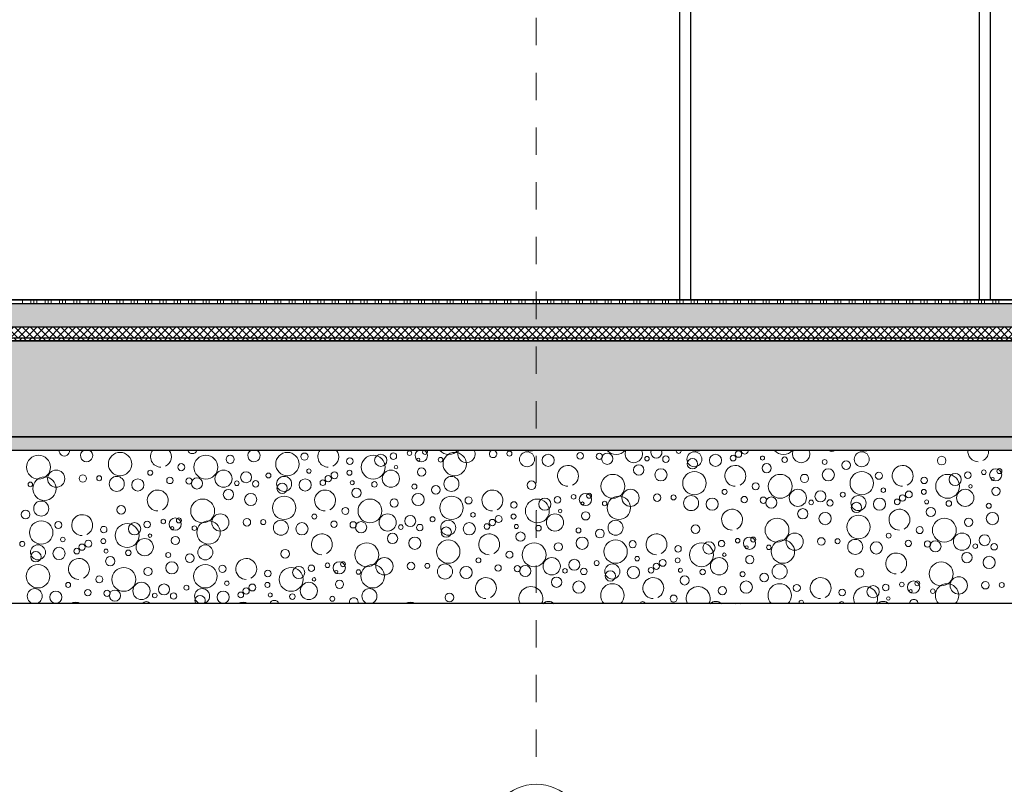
# Model space of a CAD drawing. Header units: metres. Extents: x -12 to 57.2, y -22.2 to 2.8.
# Tile 34 of 126: x 12.5 to 16.1, y -16.2 to -13.4. Entities that reach past the tile are written whole.
import ezdxf

# ---------------------------------------------------------------- set-up
doc = ezdxf.new("R2010")
doc.units = ezdxf.units.M
doc.header["$LTSCALE"] = 0.4
doc.header["$MEASUREMENT"] = 0
doc.linetypes.add('Raster', pattern=[0.2, 0.1, -0.05, 0, -0.05])
doc.linetypes.add('Strichlinie', pattern=[0.2, 0.15, -0.05])
doc.layers.get('0').update_dxf_attribs({"color": 8, "lineweight": 9})
doc.layers.get('Defpoints').update_dxf_attribs({"color": 8, "lineweight": 9})
for name, color, linetype in [('Neubau_A - Bodenaustausch', 8, 'Continuous'), ('Neubau_A - Sauberkeitsschicht', 8, 'Continuous'), ('Neubau_A-Bodenplatte', 8, 'Continuous'), ('Neubau_A-STB Wände', 8, 'Continuous'), ('Neubau_B-Bodenaufbau', 8, 'Continuous'), ('Neubau_R-Konstruktionsraster gross', 33, 'Continuous'), ('Neubau_T-Bemaßung', 8, 'Continuous')]:
    doc.layers.add(name, color=color, linetype=linetype)
doc.layers.add('S-Linien _ Schraffuren.2D', color=8, linetype='Continuous', lineweight=9)
doc.styles.add('ERSTELLTER_STIL_2', font='arial.ttf')
doc.dimstyles.new('ERSTELLTER_STIL__1', dxfattribs={"dimtxt": 0.0875, "dimasz": 0.059375, "dimexe": 0.18, "dimexo": 0.0625, "dimgap": 0, "dimtad": 1, "dimzin": 0, "dimdsep": 46, "dimtxsty": 'ERSTELLTER_STIL_2', "dimblk": 'ARROWHEAD_6', "dimblk1": 'ARROWHEAD_6', "dimblk2": 'ARROWHEAD_6', "dimcen": 0.09, "dimclrd": 7, "dimclre": 7, "dimclrt": 7, "dimazin": 0, "dimtfac": 1, "dimtdec": 4, "dimtmove": 0, "dimatfit": 3, "dimfxl": 1, "dimtolj": 1, "dimtzin": 0, "dimarcsym": 0})
pattern_1 = [(45, (-2907.6834, -10.175), (-0.0353553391, 0.0353553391), [0.0375, -0.0125]), (45, (-2907.6834, -10.139645), (-0.0353553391, 0.0353553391), [0.0375, -0.0125])]

# ---------------------------------------------------------------- blocks, each defined once
blk = doc.blocks.new('*X441', base_point=(-24191.6502, 0))
at = {"layer": 'Neubau_A - Bodenaustausch', "color": 253, "linetype": 'Continuous', "lineweight": 9, "true_color": 0x9f9f9f}
for centre, radius in [((-21271.1385, -4.8299), 0.0427), ((-21270.5267, -4.8299), 0.0427), ((-21270.0802, -4.7898), 0.00837), ((-21269.9149, -4.8299), 0.0427), ((-21269.7149, -4.7918), 0.00908), ((-21269.6505, -4.8125), 0.0275), ((-21269.0386, -4.8125), 0.0275), ((-21268.8775, -4.7936), 0.0115), ((-21268.4268, -4.8125), 0.0275), ((-21271.4365, -4.8413), 0.0436), ((-21270.8247, -4.8413), 0.0436), ((-21270.7361, -4.8125), 0.015), ((-21270.4641, -4.8027), 0.013), ((-21270.2983, -4.8195), 0.0119), ((-21270.2128, -4.8413), 0.0436), ((-21270.1853, -4.8163), 0.0223), ((-21270.1391, -4.8008), 0.0119), ((-21270.0477, -4.8142), 0.00574), ((-21269.9666, -4.8142), 0.00837), ((-21269.5734, -4.8163), 0.0223), ((-21269.4562, -4.7998), 0.0117), ((-21269.3862, -4.802), 0.0115), ((-21269.3572, -4.8106), 0.0205), ((-21269.2117, -4.8101), 0.00837), ((-21269.1427, -4.8121), 0.0118), ((-21269.0459, -4.8286), 0.0189), ((-21268.9616, -4.8163), 0.0223), ((-21268.8971, -4.8081), 0.0103), ((-21268.7896, -4.8081), 0.00732), ((-21268.7084, -4.8142), 0.0101), ((-21268.5623, -4.8223), 0.00908), ((-21268.4838, -4.8341), 0.0158), ((-21268.1345, -4.8175), 0.0158), ((-21271.372, -4.8834), 0.0315), ((-21271.0282, -4.8616), 0.00908), ((-21270.9146, -4.8413), 0.0128), ((-21270.7602, -4.8834), 0.0315), ((-21270.6776, -4.8781), 0.0201), ((-21270.4479, -4.8555), 0.00812), ((-21270.3545, -4.871), 0.0126), ((-21270.2997, -4.8616), 0.00908), ((-21270.1483, -4.8834), 0.0315), ((-21270.1293, -4.8413), 0.00642), ((-21270.0361, -4.8593), 0.015), ((-21269.2422, -4.8516), 0.0189), ((-21269.1608, -4.8693), 0.0223), ((-21269.0385, -4.8999), 0.0427), ((-21268.7743, -4.845), 0.0169), ((-21268.5489, -4.8693), 0.0223), ((-21268.4267, -4.8999), 0.0427), ((-21268.3641, -4.8727), 0.013), ((-21268.0391, -4.8708), 0.0119), ((-21267.9802, -4.8598), 0.00837), ((-21267.9371, -4.8693), 0.0223), ((-21267.9234, -4.8558), 0.00908), ((-21271.4666, -4.9042), 0.00837), ((-21271.4149, -4.9199), 0.0427), ((-21271.2747, -4.8827), 0.0137), ((-21271.2149, -4.8818), 0.00908), ((-21271.1505, -4.9025), 0.0275), ((-21271.0734, -4.9063), 0.0223), ((-21270.9562, -4.8898), 0.0117), ((-21270.8862, -4.892), 0.0115), ((-21270.8572, -4.9006), 0.0205), ((-21270.7117, -4.9001), 0.00837), ((-21270.6427, -4.9021), 0.0118), ((-21270.596, -4.8717), 0.00908), ((-21270.5386, -4.9025), 0.0275), ((-21270.4616, -4.9063), 0.0223), ((-21270.3971, -4.8981), 0.0103), ((-21270.3775, -4.8836), 0.0115), ((-21270.2896, -4.8981), 0.00732), ((-21270.2084, -4.9042), 0.0101), ((-21269.9268, -4.9025), 0.0275), ((-21269.6345, -4.9075), 0.0158), ((-21269.3365, -4.9113), 0.0436), ((-21268.7247, -4.9113), 0.0436), ((-21268.6361, -4.8825), 0.015), ((-21268.1983, -4.8895), 0.0119), ((-21268.1128, -4.9113), 0.0436), ((-21268.0853, -4.8863), 0.0223), ((-21267.9477, -4.8842), 0.00574), ((-21270.7422, -4.9416), 0.0189), ((-21270.5459, -4.9186), 0.0189), ((-21270.2743, -4.935), 0.0169), ((-21270.0623, -4.9123), 0.00908), ((-21269.9838, -4.9241), 0.0158), ((-21269.272, -4.9534), 0.0315), ((-21268.9282, -4.9316), 0.00908), ((-21268.8146, -4.9113), 0.0128), ((-21268.6602, -4.9534), 0.0315), ((-21268.5776, -4.9481), 0.0201), ((-21268.3479, -4.9255), 0.00812), ((-21268.2545, -4.941), 0.0126), ((-21268.1997, -4.9316), 0.00908), ((-21268.0483, -4.9534), 0.0315), ((-21268.0293, -4.9113), 0.00642), ((-21267.9361, -4.9293), 0.015), ((-21271.4268, -4.9925), 0.0275), ((-21270.8365, -5.0013), 0.0436), ((-21270.6608, -4.9593), 0.0223), ((-21270.5385, -4.9899), 0.0427), ((-21270.2247, -5.0013), 0.0436), ((-21270.1361, -4.9725), 0.015), ((-21270.0489, -4.9593), 0.0223), ((-21269.9267, -4.9899), 0.0427), ((-21269.8641, -4.9627), 0.013), ((-21269.6983, -4.9795), 0.0119), ((-21269.6128, -5.0013), 0.0436), ((-21269.5853, -4.9763), 0.0223), ((-21269.5391, -4.9608), 0.0119), ((-21269.4802, -4.9498), 0.00837), ((-21269.4371, -4.9593), 0.0223), ((-21269.4234, -4.9458), 0.00908), ((-21269.3666, -4.9742), 0.00837), ((-21269.3149, -4.9899), 0.0427), ((-21269.1747, -4.9527), 0.0137), ((-21269.1149, -4.9518), 0.00908), ((-21269.0505, -4.9725), 0.0275), ((-21268.9734, -4.9763), 0.0223), ((-21268.8562, -4.9598), 0.0117), ((-21268.7862, -4.962), 0.0115), ((-21268.7572, -4.9706), 0.0205), ((-21268.6117, -4.9701), 0.00837), ((-21268.5427, -4.9721), 0.0118), ((-21268.496, -4.9417), 0.00908), ((-21268.4386, -4.9725), 0.0275), ((-21268.3616, -4.9763), 0.0223), ((-21268.2971, -4.9681), 0.0103), ((-21268.2775, -4.9536), 0.0115), ((-21268.1896, -4.9681), 0.00732), ((-21268.1084, -4.9742), 0.0101), ((-21271.4838, -5.0141), 0.0158), ((-21271.1345, -4.9975), 0.0158), ((-21270.3146, -5.0013), 0.0128), ((-21269.5293, -5.0013), 0.00642), ((-21269.4477, -4.9742), 0.00574), ((-21268.6422, -5.0116), 0.0189), ((-21268.4459, -4.9886), 0.0189), ((-21268.1743, -5.005), 0.0169), ((-21267.9623, -4.9823), 0.00908), ((-21271.4267, -5.0799), 0.0427), ((-21271.3641, -5.0527), 0.013), ((-21271.0391, -5.0508), 0.0119), ((-21270.9802, -5.0398), 0.00837), ((-21270.9371, -5.0493), 0.0223), ((-21270.9234, -5.0358), 0.00908), ((-21270.8149, -5.0799), 0.0427), ((-21270.772, -5.0434), 0.0315), ((-21270.6747, -5.0427), 0.0137), ((-21270.6149, -5.0418), 0.00908), ((-21270.5505, -5.0625), 0.0275), ((-21270.4282, -5.0216), 0.00908), ((-21270.3562, -5.0498), 0.0117), ((-21270.1602, -5.0434), 0.0315), ((-21270.0776, -5.0381), 0.0201), ((-21269.996, -5.0317), 0.00908), ((-21269.9386, -5.0625), 0.0275), ((-21269.8479, -5.0155), 0.00812), ((-21269.7775, -5.0436), 0.0115), ((-21269.7545, -5.031), 0.0126), ((-21269.6997, -5.0216), 0.00908), ((-21269.5483, -5.0434), 0.0315), ((-21269.4361, -5.0193), 0.015), ((-21269.3268, -5.0625), 0.0275), ((-21268.7365, -5.0713), 0.0436), ((-21268.5608, -5.0293), 0.0223), ((-21268.4385, -5.0599), 0.0427), ((-21268.1247, -5.0713), 0.0436), ((-21268.0361, -5.0425), 0.015), ((-21267.9489, -5.0293), 0.0223), ((-21271.1983, -5.0695), 0.0119), ((-21271.1128, -5.0913), 0.0436), ((-21271.0853, -5.0663), 0.0223), ((-21270.9477, -5.0642), 0.00574), ((-21270.8666, -5.0642), 0.00837), ((-21270.4734, -5.0663), 0.0223), ((-21270.2862, -5.052), 0.0115), ((-21270.2572, -5.0606), 0.0205), ((-21270.1117, -5.0601), 0.00837), ((-21270.0427, -5.0621), 0.0118), ((-21269.9459, -5.0786), 0.0189), ((-21269.8616, -5.0663), 0.0223), ((-21269.7971, -5.0581), 0.0103), ((-21269.6896, -5.0581), 0.00732), ((-21269.6084, -5.0642), 0.0101), ((-21269.4623, -5.0723), 0.00908), ((-21269.3838, -5.0841), 0.0158), ((-21269.0345, -5.0675), 0.0158), ((-21268.2146, -5.0713), 0.0128), ((-21271.3479, -5.1055), 0.00812), ((-21271.2545, -5.121), 0.0126), ((-21271.1997, -5.1116), 0.00908), ((-21271.0483, -5.1334), 0.0315), ((-21271.0293, -5.0913), 0.00642), ((-21270.9361, -5.1093), 0.015), ((-21270.1422, -5.1016), 0.0189), ((-21270.0608, -5.1193), 0.0223), ((-21269.9385, -5.1499), 0.0427), ((-21269.6743, -5.095), 0.0169), ((-21269.4489, -5.1193), 0.0223), ((-21269.3267, -5.1499), 0.0427), ((-21269.2641, -5.1227), 0.013), ((-21268.9391, -5.1208), 0.0119), ((-21268.8802, -5.1098), 0.00837), ((-21268.8371, -5.1193), 0.0223), ((-21268.8234, -5.1058), 0.00908), ((-21268.7149, -5.1499), 0.0427), ((-21268.672, -5.1134), 0.0315), ((-21268.5747, -5.1127), 0.0137), ((-21268.5149, -5.1118), 0.00908), ((-21268.4505, -5.1325), 0.0275), ((-21268.3282, -5.0916), 0.00908), ((-21268.2562, -5.1198), 0.0117), ((-21268.1862, -5.122), 0.0115), ((-21268.1572, -5.1306), 0.0205), ((-21268.0602, -5.1134), 0.0315), ((-21267.9776, -5.1081), 0.0201), ((-21271.496, -5.1217), 0.00908), ((-21271.4386, -5.1525), 0.0275), ((-21271.3616, -5.1563), 0.0223), ((-21271.2971, -5.1481), 0.0103), ((-21271.2775, -5.1336), 0.0115), ((-21271.1896, -5.1481), 0.00732), ((-21271.1084, -5.1542), 0.0101), ((-21270.8268, -5.1525), 0.0275), ((-21270.5345, -5.1575), 0.0158), ((-21270.2365, -5.1613), 0.0436), ((-21269.6247, -5.1613), 0.0436), ((-21269.5361, -5.1325), 0.015), ((-21269.0983, -5.1395), 0.0119), ((-21269.0128, -5.1613), 0.0436), ((-21268.9853, -5.1363), 0.0223), ((-21268.8477, -5.1342), 0.00574), ((-21268.7666, -5.1342), 0.00837), ((-21268.3734, -5.1363), 0.0223), ((-21268.0117, -5.1301), 0.00837), ((-21267.9427, -5.1321), 0.0118), ((-21271.4459, -5.1686), 0.0189), ((-21271.1743, -5.185), 0.0169), ((-21270.9623, -5.1623), 0.00908), ((-21270.8838, -5.1741), 0.0158), ((-21270.172, -5.2034), 0.0315), ((-21269.8282, -5.1816), 0.00908), ((-21269.7146, -5.1613), 0.0128), ((-21269.5602, -5.2034), 0.0315), ((-21269.4776, -5.1981), 0.0201), ((-21269.396, -5.1917), 0.00908), ((-21269.2479, -5.1755), 0.00812), ((-21269.1545, -5.191), 0.0126), ((-21269.0997, -5.1816), 0.00908), ((-21268.9483, -5.2034), 0.0315), ((-21268.9293, -5.1613), 0.00642), ((-21268.8361, -5.1793), 0.015), ((-21268.0422, -5.1716), 0.0189), ((-21267.9608, -5.1893), 0.0223), ((-21271.4385, -5.2399), 0.0427), ((-21271.1247, -5.2513), 0.0436), ((-21271.0361, -5.2225), 0.015), ((-21270.9489, -5.2093), 0.0223), ((-21270.8267, -5.2399), 0.0427), ((-21270.7641, -5.2127), 0.013), ((-21270.5983, -5.2295), 0.0119), ((-21270.5128, -5.2513), 0.0436), ((-21270.4853, -5.2263), 0.0223), ((-21270.4391, -5.2108), 0.0119), ((-21270.3802, -5.1998), 0.00837), ((-21270.3371, -5.2093), 0.0223), ((-21270.3477, -5.2242), 0.00574), ((-21270.3234, -5.1958), 0.00908), ((-21270.2666, -5.2242), 0.00837), ((-21270.2149, -5.2399), 0.0427), ((-21270.0747, -5.2027), 0.0137), ((-21270.0149, -5.2018), 0.00908), ((-21269.9505, -5.2225), 0.0275), ((-21269.8734, -5.2263), 0.0223), ((-21269.7562, -5.2098), 0.0117), ((-21269.6862, -5.212), 0.0115), ((-21269.6572, -5.2206), 0.0205), ((-21269.5117, -5.2201), 0.00837), ((-21269.4427, -5.2221), 0.0118), ((-21269.3386, -5.2225), 0.0275), ((-21269.3459, -5.2386), 0.0189), ((-21269.2616, -5.2263), 0.0223), ((-21269.1971, -5.2181), 0.0103), ((-21269.1775, -5.2036), 0.0115), ((-21269.0896, -5.2181), 0.00732), ((-21269.0084, -5.2242), 0.0101), ((-21268.7268, -5.2225), 0.0275), ((-21268.4345, -5.2275), 0.0158), ((-21268.1365, -5.2313), 0.0436), ((-21271.2146, -5.2513), 0.0128), ((-21270.4293, -5.2513), 0.00642), ((-21270.3361, -5.2693), 0.015), ((-21269.5422, -5.2616), 0.0189), ((-21269.0743, -5.255), 0.0169), ((-21268.8623, -5.2323), 0.00908), ((-21268.7838, -5.2441), 0.0158), ((-21268.072, -5.2734), 0.0315), ((-21271.4505, -5.3125), 0.0275), ((-21271.3282, -5.2716), 0.00908), ((-21271.2562, -5.2998), 0.0117), ((-21271.1862, -5.302), 0.0115), ((-21271.1572, -5.3106), 0.0205), ((-21271.0602, -5.2934), 0.0315), ((-21270.9776, -5.2881), 0.0201), ((-21270.896, -5.2817), 0.00908), ((-21270.8386, -5.3125), 0.0275), ((-21270.7479, -5.2655), 0.00812), ((-21270.6775, -5.2936), 0.0115), ((-21270.6545, -5.281), 0.0126), ((-21270.5997, -5.2716), 0.00908), ((-21270.4483, -5.2934), 0.0315), ((-21270.2268, -5.3125), 0.0275), ((-21269.4608, -5.2793), 0.0223), ((-21268.9361, -5.2925), 0.015), ((-21268.8489, -5.2793), 0.0223), ((-21268.6641, -5.2827), 0.013), ((-21268.4983, -5.2995), 0.0119), ((-21268.3853, -5.2963), 0.0223), ((-21268.3391, -5.2808), 0.0119), ((-21268.2802, -5.2698), 0.00837), ((-21268.2371, -5.2793), 0.0223), ((-21268.2477, -5.2942), 0.00574), ((-21268.2234, -5.2658), 0.00908), ((-21268.1666, -5.2942), 0.00837), ((-21267.9747, -5.2727), 0.0137), ((-21267.9149, -5.2718), 0.00908), ((-21271.3734, -5.3163), 0.0223), ((-21271.0117, -5.3101), 0.00837), ((-21270.9427, -5.3121), 0.0118), ((-21270.7616, -5.3163), 0.0223), ((-21270.6971, -5.3081), 0.0103), ((-21270.5896, -5.3081), 0.00732), ((-21270.5084, -5.3142), 0.0101), ((-21270.3623, -5.3223), 0.00908), ((-21269.9345, -5.3175), 0.0158), ((-21269.1146, -5.3213), 0.0128), ((-21268.3293, -5.3213), 0.00642)]:
    blk.add_circle(centre, radius, dxfattribs=at)
for centre, radius, start, end in [((-21271.3422, -4.7816), 0.0189, 175.0504, 4.9496), ((-21271.2608, -4.7993), 0.0223, 119.8986, 60.1014), ((-21270.9889, -4.8031), 0.0382, 142.7359, 270), ((-21270.9889, -4.8031), 0.0382, 296.5651, 37.2641), ((-21270.8743, -4.775), 0.0169, 197.0968, 342.9032), ((-21270.6489, -4.7993), 0.0223, 119.8986, 60.1014), ((-21270.3771, -4.8031), 0.0382, 142.7359, 270), ((-21270.3771, -4.8031), 0.0382, 296.5651, 37.2641), ((-21270.0371, -4.7993), 0.0223, 119.8986, 60.1014), ((-21270.0234, -4.7858), 0.00908, 140.6324, 39.3676), ((-21269.9365, -4.7513), 0.0436, 221.1632, 318.8368), ((-21269.872, -4.7934), 0.0315, 154.921, 25.079), ((-21269.7747, -4.7927), 0.0137, 111.065, 68.935), ((-21269.6385, -4.7399), 0.0427, 249.9793, 290.0207), ((-21269.5282, -4.7716), 0.00908, 248.584, 291.416), ((-21269.3247, -4.7513), 0.0436, 221.1632, 318.8368), ((-21269.2602, -4.7934), 0.0315, 154.921, 25.079), ((-21269.1776, -4.7881), 0.0201, 156.4192, 23.5808), ((-21269.096, -4.7817), 0.00908, 169.2176, 10.7824), ((-21269.0267, -4.7399), 0.0427, 249.9793, 290.0207), ((-21268.8545, -4.781), 0.0126, 175.2996, 4.7004), ((-21268.7997, -4.7716), 0.00908, 248.584, 291.416), ((-21268.7128, -4.7513), 0.0436, 221.1632, 318.8368), ((-21268.6483, -4.7934), 0.0315, 154.921, 25.079), ((-21268.5361, -4.7693), 0.015, 225.3939, 314.6061), ((-21268.4149, -4.7399), 0.0427, 249.9793, 290.0207), ((-21268.0008, -4.7831), 0.0382, 175.2997, 270), ((-21268.0008, -4.7831), 0.0382, 296.5651, 4.7003), ((-21269.5008, -4.8731), 0.0382, 296.5651, 270), ((-21268.8889, -4.8731), 0.0382, 296.5651, 270), ((-21268.2771, -4.8731), 0.0382, 296.5651, 270), ((-21271.0008, -4.9631), 0.0382, 296.5651, 270), ((-21270.3889, -4.9631), 0.0382, 296.5651, 270), ((-21269.7771, -4.9631), 0.0382, 296.5651, 270), ((-21268.9008, -5.0331), 0.0382, 296.5651, 270), ((-21268.2889, -5.0331), 0.0382, 296.5651, 270), ((-21271.2771, -5.0531), 0.0382, 296.5651, 270), ((-21270.4008, -5.1231), 0.0382, 296.5651, 270), ((-21269.7889, -5.1231), 0.0382, 296.5651, 270), ((-21269.1771, -5.1231), 0.0382, 296.5651, 270), ((-21271.2889, -5.2131), 0.0382, 296.5651, 270), ((-21270.6771, -5.2131), 0.0382, 296.5651, 270), ((-21268.3008, -5.1931), 0.0382, 296.5651, 270), ((-21269.8008, -5.2831), 0.0382, 296.5651, 270), ((-21269.1889, -5.2831), 0.0382, 296.5651, 270), ((-21268.5771, -5.2831), 0.0382, 296.5651, 270), ((-21269.6365, -5.3213), 0.0436, 334.6203, 205.3797), ((-21269.3385, -5.3099), 0.0427, 315.1356, 224.8644), ((-21269.0247, -5.3213), 0.0436, 334.6203, 205.3797), ((-21268.7267, -5.3099), 0.0427, 315.1356, 224.8644), ((-21268.4128, -5.3213), 0.0436, 334.6203, 205.3797), ((-21268.1149, -5.3099), 0.0427, 315.1356, 224.8644), ((-21270.8459, -5.3286), 0.0189, 323.0266, 216.9734), ((-21270.2838, -5.3341), 0.0158, 338.3268, 201.6732), ((-21268.6479, -5.3355), 0.00812, 326.0227, 213.9773), ((-21268.2361, -5.3393), 0.015, 357.4244, 182.5756), ((-21271.3008, -5.3731), 0.0382, 60.1422, 119.8578), ((-21271.0422, -5.3516), 0.0189, 37.9017, 142.0983), ((-21270.6889, -5.3731), 0.0382, 60.1422, 119.8578), ((-21270.5743, -5.345), 0.0169, 17.355, 162.645), ((-21270.0771, -5.3731), 0.0382, 60.1422, 119.8578), ((-21269.572, -5.3634), 0.0315, 47.8435, 132.1565), ((-21269.2282, -5.3416), 0.00908, 9.8434, 170.1566), ((-21268.9602, -5.3634), 0.0315, 47.8435, 132.1565), ((-21268.8776, -5.3581), 0.0201, 63.7059, 116.2941), ((-21268.5545, -5.351), 0.0126, 61.0503, 118.9497), ((-21268.4997, -5.3416), 0.00908, 9.8434, 170.1566), ((-21268.3483, -5.3634), 0.0315, 47.8435, 132.1565)]:
    blk.add_arc(centre, radius, start, end, dxfattribs=at)
blk = doc.blocks.new('ARROWHEAD_6')
at = {"color": 0, "linetype": 'Continuous', "lineweight": 0}
for p, q in [((0, 0), (-1, 0)), ((-0.5, -0.5), (0.5, 0.5))]:
    blk.add_line(p, q, dxfattribs=at)
blk = doc.blocks.new('*D568')
at = {"layer": 'Defpoints', "color": 0, "linetype": 'Continuous', "transparency": 16777216}
for p in [(-0.285, -14.555), (23.9206, -14.555), (-0.285, -14.905)]:
    blk.add_point(p, dxfattribs=at)
at = {"layer": 'Neubau_T-Bemaßung', "linetype": 'Continuous', "lineweight": -2, "transparency": 16777216}
for p, q in [((-0.2225, -14.555), (24.1006, -14.555)), ((23.9206, -14.6144), (23.9206, -14.6162)), ((23.9206, -14.8456), (23.9206, -14.8441)), ((-0.2225, -14.905), (24.1006, -14.905))]:
    blk.add_line(p, q, dxfattribs=at)
at = {"layer": 'Neubau_T-Bemaßung', "linetype": 'Continuous', "lineweight": -2, "transparency": 16777216, "xscale": 0.059375, "yscale": 0.059375, "zscale": 0.059375}
for p, rotation in [((23.9206, -14.555), 90), ((23.9206, -14.905), 270)]:
    blk.add_blockref('ARROWHEAD_6', p, dxfattribs=dict(at, rotation=rotation))
at = {"layer": 'Neubau_T-Bemaßung', "linetype": 'Continuous', "transparency": 16777216, "insert": (23.9206, -14.7301), "char_height": 0.0875, "attachment_point": 5, "rotation": 90, "style": 'ERSTELLTER_STIL_2'}
blk.add_mtext('\\A1;0.35', dxfattribs=at)
blk = doc.blocks.new('*D569')
at = {"layer": 'Defpoints', "color": 0, "linetype": 'Continuous', "transparency": 16777216}
for p in [(-0.3, -10.655), (23.9206, -10.655), (-0.285, -14.555)]:
    blk.add_point(p, dxfattribs=at)
at = {"layer": 'Neubau_T-Bemaßung', "linetype": 'Continuous', "lineweight": -2, "transparency": 16777216}
for p, q in [((-0.2375, -10.655), (24.1006, -10.655)), ((23.9206, -10.7144), (23.9206, -12.495)), ((23.9206, -14.4956), (23.9206, -12.722)), ((-0.2225, -14.555), (24.1006, -14.555))]:
    blk.add_line(p, q, dxfattribs=at)
at = {"layer": 'Neubau_T-Bemaßung', "linetype": 'Continuous', "lineweight": -2, "transparency": 16777216, "xscale": 0.059375, "yscale": 0.059375, "zscale": 0.059375}
for p, rotation in [((23.9206, -10.655), 90), ((23.9206, -14.555), 270)]:
    blk.add_blockref('ARROWHEAD_6', p, dxfattribs=dict(at, rotation=rotation))
at = {"layer": 'Neubau_T-Bemaßung', "linetype": 'Continuous', "transparency": 16777216, "insert": (23.9206, -12.6085), "char_height": 0.0875, "attachment_point": 5, "rotation": 90, "style": 'ERSTELLTER_STIL_2'}
blk.add_mtext('\\A1;3.90', dxfattribs=at)
blk = doc.blocks.new('*D598')
at = {"layer": 'Defpoints', "color": 0, "linetype": 'Continuous', "transparency": 16777216}
for p in [(-0.285, -14.555), (23.6845, -14.555), (-0.285, -14.905)]:
    blk.add_point(p, dxfattribs=at)
at = {"layer": 'Neubau_T-Bemaßung', "linetype": 'Continuous', "lineweight": -2, "transparency": 16777216}
for p, q in [((-0.2225, -14.555), (23.8645, -14.555)), ((23.6845, -14.6144), (23.6845, -14.8456)), ((-0.2225, -14.905), (23.8645, -14.905)), ((23.6845, -14.905), (23.6845, -15.0031))]:
    blk.add_line(p, q, dxfattribs=at)
at = {"layer": 'Neubau_T-Bemaßung', "linetype": 'Continuous', "lineweight": -2, "transparency": 16777216, "xscale": 0.059375, "yscale": 0.059375, "zscale": 0.059375}
for p, rotation in [((23.6845, -14.555), 90), ((23.6845, -14.905), 270)]:
    blk.add_blockref('ARROWHEAD_6', p, dxfattribs=dict(at, rotation=rotation))
at = {"layer": 'Neubau_T-Bemaßung', "linetype": 'Continuous', "transparency": 16777216, "insert": (23.5706, -15.0031), "char_height": 0.0875, "attachment_point": 5, "rotation": 90, "style": 'ERSTELLTER_STIL_2'}
blk.add_mtext('\\A1;0.35', dxfattribs=at)
blk = doc.blocks.new('*D599')
at = {"layer": 'Defpoints', "color": 0, "linetype": 'Continuous', "transparency": 16777216}
for p in [(0.175, -14.405), (23.6845, -14.405), (-0.285, -14.555)]:
    blk.add_point(p, dxfattribs=at)
at = {"layer": 'Neubau_T-Bemaßung', "linetype": 'Continuous', "lineweight": -2, "transparency": 16777216}
for p, q in [((0.2375, -14.405), (23.8645, -14.405)), ((23.6845, -14.4644), (23.6845, -14.4956)), ((-0.2225, -14.555), (23.8645, -14.555)), ((23.6845, -14.555), (23.6845, -14.6531))]:
    blk.add_line(p, q, dxfattribs=at)
at = {"layer": 'Neubau_T-Bemaßung', "linetype": 'Continuous', "lineweight": -2, "transparency": 16777216, "xscale": 0.059375, "yscale": 0.059375, "zscale": 0.059375}
for p, rotation in [((23.6845, -14.405), 90), ((23.6845, -14.555), 270)]:
    blk.add_blockref('ARROWHEAD_6', p, dxfattribs=dict(at, rotation=rotation))
at = {"layer": 'Neubau_T-Bemaßung', "linetype": 'Continuous', "transparency": 16777216, "insert": (23.5706, -14.6531), "char_height": 0.0875, "attachment_point": 5, "rotation": 90, "style": 'ERSTELLTER_STIL_2'}
blk.add_mtext('\\A1;0.15', dxfattribs=at)
blk = doc.blocks.new('*D600')
at = {"layer": 'Defpoints', "color": 0, "linetype": 'Continuous', "transparency": 16777216}
for p in [(-0.3, -10.655), (23.5706, -10.655), (0.175, -14.405)]:
    blk.add_point(p, dxfattribs=at)
at = {"layer": 'Neubau_T-Bemaßung', "linetype": 'Continuous', "lineweight": -2, "transparency": 16777216}
for p, q in [((-0.2375, -10.655), (23.7506, -10.655)), ((23.5706, -10.7144), (23.5706, -12.4196)), ((23.5706, -14.3456), (23.5706, -12.6474)), ((0.2375, -14.405), (23.7506, -14.405))]:
    blk.add_line(p, q, dxfattribs=at)
at = {"layer": 'Neubau_T-Bemaßung', "linetype": 'Continuous', "lineweight": -2, "transparency": 16777216, "xscale": 0.059375, "yscale": 0.059375, "zscale": 0.059375}
for p, rotation in [((23.5706, -10.655), 90), ((23.5706, -14.405), 270)]:
    blk.add_blockref('ARROWHEAD_6', p, dxfattribs=dict(at, rotation=rotation))
at = {"layer": 'Neubau_T-Bemaßung', "linetype": 'Continuous', "transparency": 16777216, "insert": (23.5706, -12.5335), "char_height": 0.0875, "attachment_point": 5, "rotation": 90, "style": 'ERSTELLTER_STIL_2'}
blk.add_mtext('\\A1;3.75', dxfattribs=at)

msp = doc.modelspace()

# ---------------------------------------------------------------- hatches: boundary and pattern name
at = {"layer": 'Neubau_A - Sauberkeitsschicht', "linetype": 'Continuous'}
h = msp.add_hatch(dxfattribs=at)
h.set_pattern_fill('BETON__UNBEWEHRT_0002', color=256, style=0, pattern_type=2)
h.set_pattern_definition(pattern_1)
h.paths.add_polyline_path([(-0.445, -14.905), (-0.445, -14.955), (24.23, -14.955), (24.23, -14.905)])
at = {"layer": 'Neubau_A-Bodenplatte', "linetype": 'Continuous'}
h = msp.add_hatch(dxfattribs=at)
h.set_pattern_fill('BETON__STAHLBETON_0002', color=256, style=0, pattern_type=2)
h.set_pattern_definition([(45, (-2907.6834, -10.175), (-0.0848528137, 0.0848528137), []), (45, (-2907.72583, -10.13257), (-0.0848528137, 0.0848528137), [0.09, -0.03])])
h.paths.add_polyline_path([(-0.285, -14.905), (33.0401, -14.905), (33.0401, -14.555), (-0.285, -14.555)])
at = {"layer": 'Neubau_B-Bodenaufbau', "linetype": 'Continuous'}
h = msp.add_hatch(dxfattribs=at)
h.set_pattern_fill('BETON__UNBEWEHRT_0002', color=256, style=0, pattern_type=2)
h.set_pattern_definition(pattern_1)
h.paths.add_polyline_path([(8.1237, -14.42), (8.1237, -14.505), (25.3455, -14.505), (25.3455, -14.42)])
h = msp.add_hatch(dxfattribs=at)
h.set_pattern_fill('DÄMMUNG__HART_2_0002', color=256, style=0, pattern_type=2)
h.set_pattern_definition([(45, (-2907.6834, -10.175), (-0.01414213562, 0.01414213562), []), (135, (-2907.6834, -10.175), (0.01414213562, 0.01414213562), [])])
h.paths.add_polyline_path([(8.1237, -14.505), (8.1237, -14.545), (25.3455, -14.545), (25.3455, -14.505)])
h = msp.add_hatch(dxfattribs=at)
h.set_pattern_fill('GUßASPHALT_0002', color=256, style=0, pattern_type=2)
h.set_pattern_definition([(45, (-2907.6834, -10.175), (-0.01767766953, 0.01767766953), []), (135, (-2907.6834, -10.175), (0.01767766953, 0.01767766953), [])])
h.paths.add_polyline_path([(8.1237, -14.555), (25.3455, -14.555), (25.3455, -14.545), (8.1237, -14.545)])

# ---------------------------------------------------------------- linework, layer by layer
msp.add_lwpolyline([(33.2001, -15.655), (23.78, -15.655), (23.64, -15.515), (-0.445, -15.515), (-1.275, -15.515), (-1.885, -14.905), (-2.235, -14.555), (-5.6703, -11.1197), (-6.181, -11.1321), (-6.1823, -11.1321), (-6.1838, -11.1321), (-6.2728, -11.1311), (-6.3042, -11.1298), (-11.9962, -10.9075), (-11.9962, -22.195), (-11.9962, -22.195), (57.2295, -22.195)])
at = {"layer": 'Neubau_A - Bodenaustausch', "linetype": 'Continuous'}
msp.add_line((21.115, -15.515), (-0.445, -15.515), dxfattribs=at)
at = {"layer": 'Neubau_A - Sauberkeitsschicht', "linetype": 'Continuous'}
msp.add_line((24.04, -14.955), (-0.445, -14.955), dxfattribs=at)
at = {"layer": 'Neubau_A-Bodenplatte', "linetype": 'Continuous', "flags": 128}
for points in [[(29.07, -14.555), (28.49, -14.555), (25.3455, -14.555), (8.1237, -14.555), (4.875, -14.555)], [(33.0401, -14.905), (24.23, -14.905), (-0.285, -14.905)]]:
    msp.add_lwpolyline(points, dxfattribs=at)
at = {"layer": 'Neubau_A-STB Wände', "linetype": 'Continuous'}
for p, q in [((14.875, -14.405), (14.875, -12.145)), ((16.01, -12.145), (16.01, -14.405)), ((14.915, -14.405), (14.915, -12.185)), ((15.97, -12.185), (15.97, -14.405))]:
    msp.add_line(p, q, dxfattribs=at)
at = {"layer": 'Neubau_B-Bodenaufbau', "linetype": 'Continuous'}
for p, q in [((25.3455, -14.42), (8.1237, -14.42)), ((25.3455, -14.505), (8.1237, -14.505)), ((25.3455, -14.545), (8.1237, -14.545))]:
    msp.add_line(p, q, dxfattribs=at)
at = {"layer": 'Neubau_B-Bodenaufbau', "linetype": 'Continuous', "lineweight": 9}
for p, q in [((12.4716, -14.405), (12.4716, -14.42)), ((12.5016, -14.405), (12.5016, -14.42)), ((12.5129, -14.405), (12.5129, -14.42)), ((12.5241, -14.405), (12.5241, -14.42)), ((12.5541, -14.405), (12.5541, -14.42)), ((12.5654, -14.405), (12.5654, -14.42)), ((12.5766, -14.405), (12.5766, -14.42)), ((12.6066, -14.405), (12.6066, -14.42)), ((12.6179, -14.405), (12.6179, -14.42)), ((12.6291, -14.405), (12.6291, -14.42)), ((12.6591, -14.405), (12.6591, -14.42)), ((12.6704, -14.405), (12.6704, -14.42)), ((12.6816, -14.405), (12.6816, -14.42)), ((12.7116, -14.405), (12.7116, -14.42)), ((12.7229, -14.405), (12.7229, -14.42)), ((12.7341, -14.405), (12.7341, -14.42)), ((12.7641, -14.405), (12.7641, -14.42)), ((12.7754, -14.405), (12.7754, -14.42)), ((12.7866, -14.405), (12.7866, -14.42)), ((12.8166, -14.405), (12.8166, -14.42)), ((12.8279, -14.405), (12.8279, -14.42)), ((12.8391, -14.405), (12.8391, -14.42)), ((12.8691, -14.405), (12.8691, -14.42)), ((12.8804, -14.405), (12.8804, -14.42)), ((12.8916, -14.405), (12.8916, -14.42)), ((12.9216, -14.405), (12.9216, -14.42)), ((12.9329, -14.405), (12.9329, -14.42)), ((12.9441, -14.405), (12.9441, -14.42)), ((12.9741, -14.405), (12.9741, -14.42)), ((12.9854, -14.405), (12.9854, -14.42)), ((12.9966, -14.405), (12.9966, -14.42)), ((13.0266, -14.405), (13.0266, -14.42)), ((13.0379, -14.405), (13.0379, -14.42)), ((13.0491, -14.405), (13.0491, -14.42)), ((13.0791, -14.405), (13.0791, -14.42)), ((13.0904, -14.405), (13.0904, -14.42)), ((13.1016, -14.405), (13.1016, -14.42)), ((13.1316, -14.405), (13.1316, -14.42)), ((13.1429, -14.405), (13.1429, -14.42)), ((13.1541, -14.405), (13.1541, -14.42)), ((13.1841, -14.405), (13.1841, -14.42)), ((13.1954, -14.405), (13.1954, -14.42)), ((13.2066, -14.405), (13.2066, -14.42)), ((13.2366, -14.405), (13.2366, -14.42)), ((13.2479, -14.405), (13.2479, -14.42)), ((13.2591, -14.405), (13.2591, -14.42)), ((13.2891, -14.405), (13.2891, -14.42)), ((13.3004, -14.405), (13.3004, -14.42)), ((13.3116, -14.405), (13.3116, -14.42)), ((13.3416, -14.405), (13.3416, -14.42)), ((13.3529, -14.405), (13.3529, -14.42)), ((13.3641, -14.405), (13.3641, -14.42)), ((13.3941, -14.405), (13.3941, -14.42)), ((13.4054, -14.405), (13.4054, -14.42)), ((13.4166, -14.405), (13.4166, -14.42)), ((13.4466, -14.405), (13.4466, -14.42)), ((13.4579, -14.405), (13.4579, -14.42)), ((13.4691, -14.405), (13.4691, -14.42)), ((13.4991, -14.405), (13.4991, -14.42)), ((13.5104, -14.405), (13.5104, -14.42)), ((13.5216, -14.405), (13.5216, -14.42)), ((13.5516, -14.405), (13.5516, -14.42)), ((13.5629, -14.405), (13.5629, -14.42)), ((13.5741, -14.405), (13.5741, -14.42)), ((13.6041, -14.405), (13.6041, -14.42)), ((13.6154, -14.405), (13.6154, -14.42)), ((13.6266, -14.405), (13.6266, -14.42)), ((13.6566, -14.405), (13.6566, -14.42)), ((13.6679, -14.405), (13.6679, -14.42)), ((13.6791, -14.405), (13.6791, -14.42)), ((13.7091, -14.405), (13.7091, -14.42)), ((13.7204, -14.405), (13.7204, -14.42)), ((13.7316, -14.405), (13.7316, -14.42)), ((13.7616, -14.405), (13.7616, -14.42)), ((13.7729, -14.405), (13.7729, -14.42)), ((13.7841, -14.405), (13.7841, -14.42)), ((13.8141, -14.405), (13.8141, -14.42)), ((13.8254, -14.405), (13.8254, -14.42)), ((13.8366, -14.405), (13.8366, -14.42)), ((13.8666, -14.405), (13.8666, -14.42)), ((13.8779, -14.405), (13.8779, -14.42)), ((13.8891, -14.405), (13.8891, -14.42)), ((13.9191, -14.405), (13.9191, -14.42)), ((13.9304, -14.405), (13.9304, -14.42)), ((13.9416, -14.405), (13.9416, -14.42)), ((13.9716, -14.405), (13.9716, -14.42)), ((13.9829, -14.405), (13.9829, -14.42)), ((13.9941, -14.405), (13.9941, -14.42)), ((14.0241, -14.405), (14.0241, -14.42)), ((14.0354, -14.405), (14.0354, -14.42)), ((14.0466, -14.405), (14.0466, -14.42)), ((14.0766, -14.405), (14.0766, -14.42)), ((14.0879, -14.405), (14.0879, -14.42)), ((14.0991, -14.405), (14.0991, -14.42)), ((14.1291, -14.405), (14.1291, -14.42)), ((14.1404, -14.405), (14.1404, -14.42)), ((14.1516, -14.405), (14.1516, -14.42)), ((14.1816, -14.405), (14.1816, -14.42)), ((14.1929, -14.405), (14.1929, -14.42)), ((14.2041, -14.405), (14.2041, -14.42)), ((14.2341, -14.405), (14.2341, -14.42)), ((14.2454, -14.405), (14.2454, -14.42)), ((14.2566, -14.405), (14.2566, -14.42)), ((14.2866, -14.405), (14.2866, -14.42)), ((14.2979, -14.405), (14.2979, -14.42)), ((14.3091, -14.405), (14.3091, -14.42)), ((14.3391, -14.405), (14.3391, -14.42)), ((14.3504, -14.405), (14.3504, -14.42)), ((14.3616, -14.405), (14.3616, -14.42)), ((14.3916, -14.405), (14.3916, -14.42)), ((14.4029, -14.405), (14.4029, -14.42)), ((14.4141, -14.405), (14.4141, -14.42)), ((14.4441, -14.405), (14.4441, -14.42)), ((14.4554, -14.405), (14.4554, -14.42)), ((14.4666, -14.405), (14.4666, -14.42)), ((14.4966, -14.405), (14.4966, -14.42)), ((14.5079, -14.405), (14.5079, -14.42)), ((14.5191, -14.405), (14.5191, -14.42)), ((14.5491, -14.405), (14.5491, -14.42)), ((14.5604, -14.405), (14.5604, -14.42)), ((14.5716, -14.405), (14.5716, -14.42)), ((14.6016, -14.405), (14.6016, -14.42)), ((14.6129, -14.405), (14.6129, -14.42)), ((14.6241, -14.405), (14.6241, -14.42)), ((14.6541, -14.405), (14.6541, -14.42)), ((14.6654, -14.405), (14.6654, -14.42)), ((14.6766, -14.405), (14.6766, -14.42)), ((14.7066, -14.405), (14.7066, -14.42)), ((14.7179, -14.405), (14.7179, -14.42)), ((14.7291, -14.405), (14.7291, -14.42)), ((14.7591, -14.405), (14.7591, -14.42)), ((14.7704, -14.405), (14.7704, -14.42)), ((14.7816, -14.405), (14.7816, -14.42)), ((14.8116, -14.405), (14.8116, -14.42)), ((14.8229, -14.405), (14.8229, -14.42)), ((14.8341, -14.405), (14.8341, -14.42)), ((14.8641, -14.405), (14.8641, -14.42)), ((14.8754, -14.405), (14.8754, -14.42)), ((14.8866, -14.405), (14.8866, -14.42)), ((14.9166, -14.405), (14.9166, -14.42)), ((14.9279, -14.405), (14.9279, -14.42)), ((14.9391, -14.405), (14.9391, -14.42)), ((14.9691, -14.405), (14.9691, -14.42)), ((14.9804, -14.405), (14.9804, -14.42)), ((14.9916, -14.405), (14.9916, -14.42)), ((15.0216, -14.405), (15.0216, -14.42)), ((15.0329, -14.405), (15.0329, -14.42)), ((15.0441, -14.405), (15.0441, -14.42)), ((15.0741, -14.405), (15.0741, -14.42)), ((15.0854, -14.405), (15.0854, -14.42)), ((15.0966, -14.405), (15.0966, -14.42)), ((15.1266, -14.405), (15.1266, -14.42)), ((15.1379, -14.405), (15.1379, -14.42)), ((15.1491, -14.405), (15.1491, -14.42)), ((15.1791, -14.405), (15.1791, -14.42)), ((15.1904, -14.405), (15.1904, -14.42)), ((15.2016, -14.405), (15.2016, -14.42)), ((15.2316, -14.405), (15.2316, -14.42)), ((15.2429, -14.405), (15.2429, -14.42)), ((15.2541, -14.405), (15.2541, -14.42)), ((15.2841, -14.405), (15.2841, -14.42)), ((15.2954, -14.405), (15.2954, -14.42)), ((15.3066, -14.405), (15.3066, -14.42)), ((15.3366, -14.405), (15.3366, -14.42)), ((15.3479, -14.405), (15.3479, -14.42)), ((15.3591, -14.405), (15.3591, -14.42)), ((15.3891, -14.405), (15.3891, -14.42)), ((15.4004, -14.405), (15.4004, -14.42)), ((15.4116, -14.405), (15.4116, -14.42)), ((15.4416, -14.405), (15.4416, -14.42)), ((15.4529, -14.405), (15.4529, -14.42)), ((15.4641, -14.405), (15.4641, -14.42)), ((15.4941, -14.405), (15.4941, -14.42)), ((15.5054, -14.405), (15.5054, -14.42)), ((15.5166, -14.405), (15.5166, -14.42)), ((15.5466, -14.405), (15.5466, -14.42)), ((15.5579, -14.405), (15.5579, -14.42)), ((15.5691, -14.405), (15.5691, -14.42)), ((15.5991, -14.405), (15.5991, -14.42)), ((15.6104, -14.405), (15.6104, -14.42)), ((15.6216, -14.405), (15.6216, -14.42)), ((15.6516, -14.405), (15.6516, -14.42)), ((15.6629, -14.405), (15.6629, -14.42)), ((15.6741, -14.405), (15.6741, -14.42)), ((15.7041, -14.405), (15.7041, -14.42)), ((15.7154, -14.405), (15.7154, -14.42)), ((15.7266, -14.405), (15.7266, -14.42)), ((15.7566, -14.405), (15.7566, -14.42)), ((15.7679, -14.405), (15.7679, -14.42)), ((15.7791, -14.405), (15.7791, -14.42)), ((15.8091, -14.405), (15.8091, -14.42)), ((15.8204, -14.405), (15.8204, -14.42)), ((15.8316, -14.405), (15.8316, -14.42)), ((15.8616, -14.405), (15.8616, -14.42)), ((15.8729, -14.405), (15.8729, -14.42)), ((15.8841, -14.405), (15.8841, -14.42)), ((15.9141, -14.405), (15.9141, -14.42)), ((15.9254, -14.405), (15.9254, -14.42)), ((15.9366, -14.405), (15.9366, -14.42)), ((15.9666, -14.405), (15.9666, -14.42)), ((15.9779, -14.405), (15.9779, -14.42)), ((15.9891, -14.405), (15.9891, -14.42)), ((16.0191, -14.405), (16.0191, -14.42)), ((16.0304, -14.405), (16.0304, -14.42)), ((16.0416, -14.405), (16.0416, -14.42))]:
    msp.add_line(p, q, dxfattribs=at)
at = {"layer": 'Neubau_B-Bodenaufbau', "linetype": 'Continuous', "flags": 128}
msp.add_lwpolyline([(25.3455, -14.405), (25.31, -14.405), (25.3099, -14.405), (25.2301, -14.405), (25.23, -14.405), (8.26, -14.405), (8.2599, -14.405), (8.1237, -14.405)], dxfattribs=at)
at = {"layer": 'Neubau_R-Konstruktionsraster gross', "linetype": 'Raster', "lineweight": 9}
for p, q in [((14.35, -1.175), (14.35, -15.175)), ((14.35, -15.175), (14.35, -16.175))]:
    msp.add_line(p, q, dxfattribs=at)
at = {"layer": 'Neubau_R-Konstruktionsraster gross', "linetype": 'Continuous', "lineweight": 9, "flags": 128}
msp.add_lwpolyline([(14.35, -16.525, 1), (14.35, -16.175, 1)], format="xyb", close=True, dxfattribs=at)
at = {"layer": 'Neubau_R-Konstruktionsraster gross', "linetype": 'Raster', "lineweight": 9}
msp.add_point((14.35, -15.175), dxfattribs=at)
msp.add_point((14.35, -15.175), dxfattribs=at)
at = {"layer": 'S-Linien _ Schraffuren.2D', "linetype": 'Strichlinie', "flags": 128}
msp.add_lwpolyline([(-5.6703, -11.1197), (-4.6126, -11.0941), (-3.3286, -11.0649), (-0.8946, -11.0218), (-0.7539, -10.9508), (3.9368, -10.8951), (6.6043, -10.8879), (7.0796, -10.8781), (8.6162, -10.8406), (13.0557, -10.7772), (16.8619, -10.7236), (17.682, -10.7178), (18.7317, -10.715), (18.8531, -10.7288), (19.2075, -10.718), (22.2351, -10.6838), (26.7618, -10.6064), (26.9401, -10.616), (27.5592, -10.6417), (27.9329, -10.6496), (29.5275, -10.6661), (33.9321, -10.7029), (36.0088, -10.6975), (36.514, -10.6975), (39.5993, -10.7118), (42.3672, -10.6876), (43.4193, -10.7044), (45.1413, -10.7127), (47.1587, -10.6936), (47.5029, -10.6921), (46.53, -11.665), (44.89, -11.665), (44.89, -11.405), (39.4587, -11.405), (39.0587, -11.805), (37.8901, -11.805), (34.0401, -15.655), (23.78, -15.655), (23.64, -15.515), (-1.275, -15.515)], close=True, dxfattribs=at)

# ---------------------------------------------------------------- block references
at = {"layer": 'Neubau_A - Bodenaustausch'}
msp.add_blockref('*X441', (-2907.6834, -10.175), dxfattribs=at)

# ---------------------------------------------------------------- dimensions: what is measured, and where the dimension line sits
at = {"layer": 'Neubau_T-Bemaßung', "linetype": 'Continuous'}
for base, p1, p2, picture, middle in [((23.9206, -10.655), (-0.285, -14.555), (-0.3, -10.655), '*D569', (23.9206, -12.6085)), ((23.5706, -10.655), (0.175, -14.405), (-0.3, -10.655), '*D600', (23.5706, -12.5335)), ((23.6845, -14.405), (-0.285, -14.555), (0.175, -14.405), '*D599', (23.5706, -14.6531)), ((23.9206, -14.555), (-0.285, -14.905), (-0.285, -14.555), '*D568', (23.9206, -14.7301)), ((23.6845, -14.555), (-0.285, -14.905), (-0.285, -14.555), '*D598', (23.5706, -15.0031))]:
    dim = msp.add_linear_dim(base=base, p1=p1, p2=p2, angle=90, dimstyle='ERSTELLTER_STIL__1', override={"dimclrd": 256, "dimclre": 256, "dimclrt": 256}, dxfattribs=at)
    dim.commit()
    dim.dimension.update_dxf_attribs({"geometry": picture, "text_midpoint": middle, "dimtype": 160, "text_rotation": 90})

doc.saveas('drawing.dxf')
